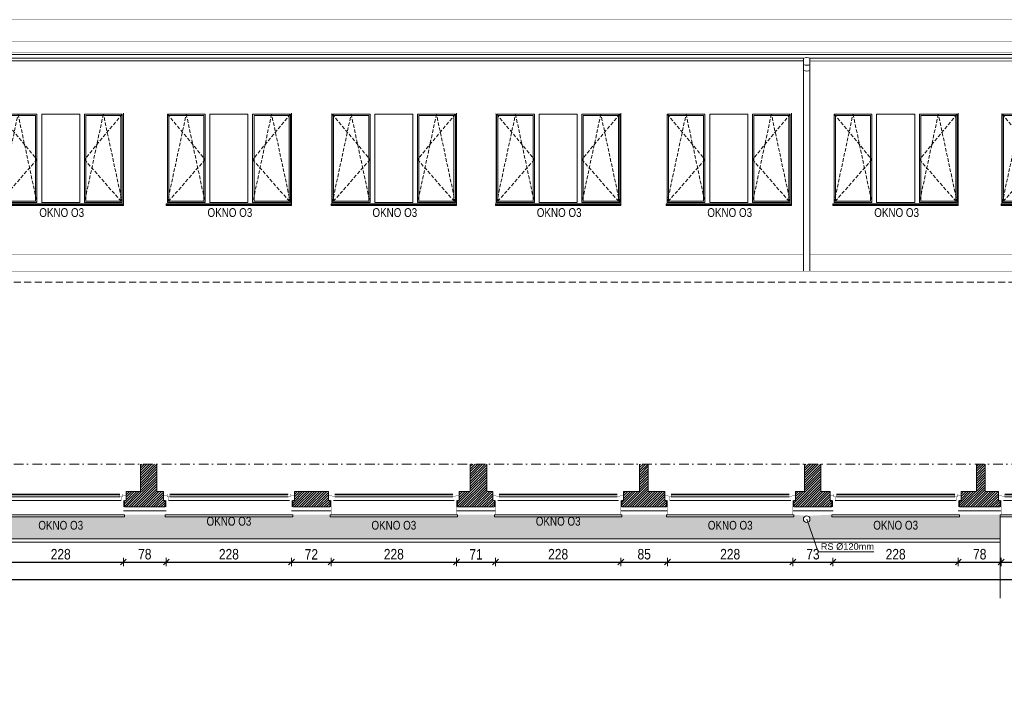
# Model space of a CAD drawing. Header units: millimetres. Extents: x 18880 to 99371, y -5529 to 27899.
# Tile 33 of 158: x 25017 to 26808, y 8044 to 9278. Entities that reach past the tile are written whole.
import ezdxf

# ---------------------------------------------------------------- set-up
doc = ezdxf.new("R2010")
doc.units = ezdxf.units.MM
doc.set_wipeout_variables(frame=1)
doc.linetypes.add('DASHED', pattern=[19.05, 12.7, -6.35])
doc.linetypes.add('Kropki i Kreski', pattern=[335.138881, 176.388884, -88.194442, 0, -70.555556])
for name, color, linetype, lineweight in [('AA_HATCH', 252, 'Continuous', 0), ('AA_IZOLACJA', 251, 'Continuous', 0), ('AA_OPIS', 2, 'Continuous', 0), ('AA_WIDOK', 254, 'Continuous', 0), ('AP wymiary', 40, 'Continuous', 0), ('K_SCIANY', 90, 'Continuous', 20)]:
    doc.layers.add(name, color=color, linetype=linetype, lineweight=lineweight)
doc.layers.add('Okna ArchiCADa', color=7, linetype='Continuous')
doc.styles.add('1', font='ARIALN.TTF')
doc.styles.add('ARIAL', font='arial.ttf')
doc.linetypes.add('STYROPIAN', pattern='A,0.000141,[1,styropian.shx,S=1,R=0,X=0,Y=0],-14.102004', length=14.102145)
doc.dimstyles.new('1_50', dxfattribs={"dimscale": 10, "dimtxt": 1.9, "dimasz": 0.005, "dimexe": 0, "dimexo": 0, "dimgap": 0.45, "dimtad": 1, "dimdec": 4, "dimrnd": 0.5, "dimdsep": 46, "dimtxsty": '1', "dimblk1": 'DIM01', "dimblk2": 'DIM01', "dimsah": 1, "dimcen": 2, "dimdle": 25, "dimse1": 1, "dimse2": 1, "dimclrd": 1, "dimclrt": 2, "dimadec": 0, "dimazin": 0, "dimtfac": 0.66665, "dimtdec": 4, "dimtix": 1, "dimtmove": 0, "dimatfit": 3, "dimldrblk": 'DIM01', "dimfxl": 0, "dimtolj": 1, "dimtzin": 0, "dimarcsym": 0})
pattern_1 = [(45, (0.4598, 414.3746), (-2.24506403, 2.24506403), [])]

# ---------------------------------------------------------------- blocks, each defined once
blk = doc.blocks.new('ZOL okno O2')
at = {"layer": 'AA_OPIS', "linetype": 'DASHED', "ltscale": 0.5}
for points in [[(22271.1, 7293.8), (22339.9, 7211.3), (22271.1, 7132.8), (22305.5, 7293.8), (22339.9, 7132.8)], [(22495.1, 7293.8), (22426.3, 7211.3), (22495.1, 7132.8), (22460.7, 7293.8), (22426.3, 7132.8)]]:
    blk.add_lwpolyline(points, dxfattribs=at)
at = {"layer": 'AA_WIDOK', "color": 255, "const_width": 0.3}
for points in [[(22269.1, 7130.8), (22269.1, 7295.8)], [(22269.1, 7295.8), (22497.1, 7295.8)], [(22497.1, 7295.8), (22497.1, 7130.8)]]:
    blk.add_lwpolyline(points, dxfattribs=at)
at = {"layer": 'AA_WIDOK'}
for points in [[(22271.1, 7132.8), (22271.1, 7293.8)], [(22271.1, 7293.8), (22339.9, 7293.8)], [(22273.6, 7135.3), (22273.6, 7291.3)], [(22273.6, 7291.3), (22337.4, 7291.3)], [(22337.4, 7291.3), (22337.4, 7135.3)], [(22339.9, 7293.8), (22339.9, 7132.8)], [(22348.5, 7132.8), (22348.5, 7293.8)], [(22348.5, 7293.8), (22417.7, 7293.8)], [(22417.7, 7293.8), (22417.7, 7132.8)], [(22426.3, 7132.8), (22426.3, 7293.8)], [(22426.3, 7293.8), (22495.1, 7293.8)], [(22428.8, 7135.3), (22428.8, 7291.3)], [(22428.8, 7291.3), (22492.6, 7291.3)], [(22492.6, 7291.3), (22492.6, 7135.3)], [(22495.1, 7293.8), (22495.1, 7132.8)], [(22497.1, 7295.8), (22497.1, 7130.2)], [(22339.9, 7132.8), (22271.1, 7132.8)], [(22337.4, 7135.3), (22273.6, 7135.3)], [(22417.7, 7132.8), (22348.5, 7132.8)], [(22495.1, 7132.8), (22426.3, 7132.8)], [(22492.6, 7135.3), (22428.8, 7135.3)], [(22497.1, 7130), (22497.1, 7130.2)]]:
    blk.add_lwpolyline(points, dxfattribs=at)
at = {"layer": 'AA_WIDOK', "color": 4}
for points in [[(22497.1, 7130.8), (22269.1, 7130.8)], [(22269.1, 7128.3), (22269.1, 7130.8)], [(22269.1, 7130.2), (22269.1, 7130)], [(22269.1, 7130), (22497.1, 7130)], [(22497.1, 7128.3), (22497.1, 7130.8)], [(22269.1, 7128.3), (22497.1, 7128.3)], [(22269.1, 7127.8), (22269.1, 7128.3)], [(22269.1, 7127.8), (22497.1, 7127.8)], [(22497.1, 7127.8), (22497.1, 7128.3)]]:
    blk.add_lwpolyline(points, dxfattribs=at)
at = {"layer": 'AA_OPIS', "insert": (22384.9, 7122.8), "char_height": 16, "width": 300, "attachment_point": 2, "style": 'ARIAL'}
blk.add_mtext('{\\W0.8;OKNO O3}', dxfattribs=at)
blk = doc.blocks.new('O1 rozwierane 12_23')
at = {"layer": 'AA_IZOLACJA', "linetype": 'STYROPIAN', "ltscale": 0.2}
for points in [[(-1135, 120), (-1135, 0)], [(1165, 120), (1165, 0)]]:
    blk.add_lwpolyline(points, dxfattribs=at)
at = {"layer": 'AA_WIDOK', "color": 4}
blk.add_lwpolyline([(-1145, 260), (-1145, 300), (1175, 300), (1175, 260)], dxfattribs=at)
at = {"layer": 'AA_WIDOK', "linetype": 'DASHED', "ltscale": 0.5}
blk.add_lwpolyline([(-1145, 260), (1175, 260)], dxfattribs=at)
at = {"layer": 'AA_WIDOK', "const_width": 3}
for points in [[(-1125, 260), (-1125, 0)], [(1155, 260), (1155, 0)]]:
    blk.add_lwpolyline(points, dxfattribs=at)
at = {"color": 4}
blk.add_wipeout([(1090, -115), (1090, -65), (1115, -65), (1115, 0), (-1085, 0), (-1085, -65), (-1060, -65), (-1060, -115)], dxfattribs=at).dxf.layer = 'AA_WIDOK'
at = {"layer": 'AA_WIDOK', "color": 4, "const_width": 3}
for points in [[(-1085, 0), (-1175, 0)], [(-1175, 0), (-1175, -90)], [(-1085, -65), (-1085, 0)], [(1205, 0), (1115, 0)], [(1115, 0), (1115, -65)], [(1205, -90), (1205, 0)], [(-1175, -90), (-1110, -90)], [(-1110, -90), (-1110, -65)], [(-1110, -65), (-1085, -65)], [(-1060, -65), (-1110, -65)], [(-1110, -65), (-1110, -115)], [(-1110, -115), (-1060, -115)], [(-1060, -115), (-1060, -65)], [(-1060, -80), (1090, -80)], [(-1060, -90), (1090, -90)], [(-1060, -100), (1090, -100)], [(1140, -65), (1090, -65)], [(1090, -65), (1090, -115)], [(1090, -115), (1140, -115)], [(1115, -65), (1140, -65)], [(1140, -65), (1140, -90)], [(1140, -115), (1140, -65)], [(1140, -90), (1205, -90)]]:
    blk.add_lwpolyline(points, dxfattribs=at)
at = {"layer": 'AA_WIDOK', "color": 4}
for points in [[(1115, 0), (-1085, 0)], [(-1060, -65), (1090, -65)], [(-1060, -115), (1090, -115)], [(-1060, -115), (1090, -115)]]:
    blk.add_lwpolyline(points, dxfattribs=at)
blk = doc.blocks.new('DIM01')
at = {"color": 2}
blk.add_line((-106, -106), (106, 106), dxfattribs=at)
blk.add_line((0, -150), (0, 150))
blk = doc.blocks.new('*D721')
at = {"layer": 'AP wymiary', "color": 1, "lineweight": -2, "transparency": 16777216}
blk.add_line((24977.8, 8291.7), (25205.7, 8291.7), dxfattribs=at)
at = {"layer": 'Defpoints', "color": 0, "transparency": 16777216}
for p in [(25205.7, 8384.9), (24977.7, 8381.3), (25205.7, 8291.7)]:
    blk.add_point(p, dxfattribs=at)
at = {"layer": 'AP wymiary', "color": 1, "lineweight": -2, "transparency": 16777216, "xscale": 0.05, "yscale": 0.05, "zscale": 0.05, "rotation": 180}
blk.add_blockref('DIM01', (24977.7, 8291.7), dxfattribs=at)
at = {"layer": 'AP wymiary', "color": 1, "lineweight": -2, "transparency": 16777216, "xscale": 0.05, "yscale": 0.05, "zscale": 0.05}
blk.add_blockref('DIM01', (25205.7, 8291.7), dxfattribs=at)
at = {"layer": 'AP wymiary', "color": 2, "transparency": 16777216, "insert": (25091.7, 8305.9), "char_height": 19, "attachment_point": 5, "style": '1'}
blk.add_mtext('\\A1;228', dxfattribs=at)
blk = doc.blocks.new('*D722')
at = {"layer": 'AP wymiary', "color": 1, "lineweight": -2, "transparency": 16777216}
blk.add_line((25205.8, 8291.7), (25283.7, 8291.7), dxfattribs=at)
at = {"layer": 'Defpoints', "color": 0, "transparency": 16777216}
for p in [(25205.7, 8384.9), (25283.7, 8377.9), (25283.7, 8291.7)]:
    blk.add_point(p, dxfattribs=at)
at = {"layer": 'AP wymiary', "color": 1, "lineweight": -2, "transparency": 16777216, "xscale": 0.05, "yscale": 0.05, "zscale": 0.05, "rotation": 180}
blk.add_blockref('DIM01', (25205.7, 8291.7), dxfattribs=at)
at = {"layer": 'AP wymiary', "color": 1, "lineweight": -2, "transparency": 16777216, "xscale": 0.05, "yscale": 0.05, "zscale": 0.05}
blk.add_blockref('DIM01', (25283.7, 8291.7), dxfattribs=at)
at = {"layer": 'AP wymiary', "color": 2, "transparency": 16777216, "insert": (25244.7, 8305.9), "char_height": 19, "attachment_point": 5, "style": '1'}
blk.add_mtext('\\A1;78', dxfattribs=at)
blk = doc.blocks.new('*D723')
at = {"layer": 'AP wymiary', "color": 1, "lineweight": -2, "transparency": 16777216}
blk.add_line((25283.8, 8291.7), (25511.7, 8291.7), dxfattribs=at)
at = {"layer": 'Defpoints', "color": 0, "transparency": 16777216}
for p in [(25283.7, 8377.9), (25511.7, 8377.9), (25511.7, 8291.7)]:
    blk.add_point(p, dxfattribs=at)
at = {"layer": 'AP wymiary', "color": 1, "lineweight": -2, "transparency": 16777216, "xscale": 0.05, "yscale": 0.05, "zscale": 0.05, "rotation": 180}
blk.add_blockref('DIM01', (25283.7, 8291.7), dxfattribs=at)
at = {"layer": 'AP wymiary', "color": 1, "lineweight": -2, "transparency": 16777216, "xscale": 0.05, "yscale": 0.05, "zscale": 0.05}
blk.add_blockref('DIM01', (25511.7, 8291.7), dxfattribs=at)
at = {"layer": 'AP wymiary', "color": 2, "transparency": 16777216, "insert": (25397.7, 8305.9), "char_height": 19, "attachment_point": 5, "style": '1'}
blk.add_mtext('\\A1;228', dxfattribs=at)
blk = doc.blocks.new('*D724')
at = {"layer": 'AP wymiary', "color": 1, "lineweight": -2, "transparency": 16777216}
blk.add_line((25511.8, 8291.7), (25583.7, 8291.7), dxfattribs=at)
at = {"layer": 'Defpoints', "color": 0, "transparency": 16777216}
for p in [(25511.7, 8377.9), (25583.7, 8377.9), (25583.7, 8291.7)]:
    blk.add_point(p, dxfattribs=at)
at = {"layer": 'AP wymiary', "color": 1, "lineweight": -2, "transparency": 16777216, "xscale": 0.05, "yscale": 0.05, "zscale": 0.05, "rotation": 180}
blk.add_blockref('DIM01', (25511.7, 8291.7), dxfattribs=at)
at = {"layer": 'AP wymiary', "color": 1, "lineweight": -2, "transparency": 16777216, "xscale": 0.05, "yscale": 0.05, "zscale": 0.05}
blk.add_blockref('DIM01', (25583.7, 8291.7), dxfattribs=at)
at = {"layer": 'AP wymiary', "color": 2, "transparency": 16777216, "insert": (25547.7, 8305.7), "char_height": 19, "attachment_point": 5, "style": '1'}
blk.add_mtext('\\A1;72', dxfattribs=at)
blk = doc.blocks.new('*D725')
at = {"layer": 'AP wymiary', "color": 1, "lineweight": -2, "transparency": 16777216}
blk.add_line((25583.8, 8291.7), (25811.7, 8291.7), dxfattribs=at)
at = {"layer": 'Defpoints', "color": 0, "transparency": 16777216}
for p in [(25583.7, 8377.9), (25811.7, 8377.9), (25811.7, 8291.7)]:
    blk.add_point(p, dxfattribs=at)
at = {"layer": 'AP wymiary', "color": 1, "lineweight": -2, "transparency": 16777216, "xscale": 0.05, "yscale": 0.05, "zscale": 0.05, "rotation": 180}
blk.add_blockref('DIM01', (25583.7, 8291.7), dxfattribs=at)
at = {"layer": 'AP wymiary', "color": 1, "lineweight": -2, "transparency": 16777216, "xscale": 0.05, "yscale": 0.05, "zscale": 0.05}
blk.add_blockref('DIM01', (25811.7, 8291.7), dxfattribs=at)
at = {"layer": 'AP wymiary', "color": 2, "transparency": 16777216, "insert": (25697.7, 8305.9), "char_height": 19, "attachment_point": 5, "style": '1'}
blk.add_mtext('\\A1;228', dxfattribs=at)
blk = doc.blocks.new('*D726')
at = {"layer": 'AP wymiary', "color": 1, "lineweight": -2, "transparency": 16777216}
blk.add_line((25811.8, 8291.7), (25882.7, 8291.7), dxfattribs=at)
at = {"layer": 'Defpoints', "color": 0, "transparency": 16777216}
for p in [(25811.7, 8377.9), (25882.7, 8377.9), (25882.7, 8291.7)]:
    blk.add_point(p, dxfattribs=at)
at = {"layer": 'AP wymiary', "color": 1, "lineweight": -2, "transparency": 16777216, "xscale": 0.05, "yscale": 0.05, "zscale": 0.05, "rotation": 180}
blk.add_blockref('DIM01', (25811.7, 8291.7), dxfattribs=at)
at = {"layer": 'AP wymiary', "color": 1, "lineweight": -2, "transparency": 16777216, "xscale": 0.05, "yscale": 0.05, "zscale": 0.05}
blk.add_blockref('DIM01', (25882.7, 8291.7), dxfattribs=at)
at = {"layer": 'AP wymiary', "color": 2, "transparency": 16777216, "insert": (25847.2, 8305.7), "char_height": 19, "attachment_point": 5, "style": '1'}
blk.add_mtext('\\A1;71', dxfattribs=at)
blk = doc.blocks.new('*D727')
at = {"layer": 'AP wymiary', "color": 1, "lineweight": -2, "transparency": 16777216}
blk.add_line((25882.8, 8291.7), (26110.7, 8291.7), dxfattribs=at)
at = {"layer": 'Defpoints', "color": 0, "transparency": 16777216}
for p in [(25882.7, 8377.9), (26110.7, 8382.2), (26110.7, 8291.7)]:
    blk.add_point(p, dxfattribs=at)
at = {"layer": 'AP wymiary', "color": 1, "lineweight": -2, "transparency": 16777216, "xscale": 0.05, "yscale": 0.05, "zscale": 0.05, "rotation": 180}
blk.add_blockref('DIM01', (25882.7, 8291.7), dxfattribs=at)
at = {"layer": 'AP wymiary', "color": 1, "lineweight": -2, "transparency": 16777216, "xscale": 0.05, "yscale": 0.05, "zscale": 0.05}
blk.add_blockref('DIM01', (26110.7, 8291.7), dxfattribs=at)
at = {"layer": 'AP wymiary', "color": 2, "transparency": 16777216, "insert": (25996.7, 8305.9), "char_height": 19, "attachment_point": 5, "style": '1'}
blk.add_mtext('\\A1;228', dxfattribs=at)
blk = doc.blocks.new('*D728')
at = {"layer": 'AP wymiary', "color": 1, "lineweight": -2, "transparency": 16777216}
blk.add_line((26110.8, 8291.7), (26195.7, 8291.7), dxfattribs=at)
at = {"layer": 'Defpoints', "color": 0, "transparency": 16777216}
for p in [(26195.7, 8384.9), (26110.7, 8382.2), (26195.7, 8291.7)]:
    blk.add_point(p, dxfattribs=at)
at = {"layer": 'AP wymiary', "color": 1, "lineweight": -2, "transparency": 16777216, "xscale": 0.05, "yscale": 0.05, "zscale": 0.05, "rotation": 180}
blk.add_blockref('DIM01', (26110.7, 8291.7), dxfattribs=at)
at = {"layer": 'AP wymiary', "color": 1, "lineweight": -2, "transparency": 16777216, "xscale": 0.05, "yscale": 0.05, "zscale": 0.05}
blk.add_blockref('DIM01', (26195.7, 8291.7), dxfattribs=at)
at = {"layer": 'AP wymiary', "color": 2, "transparency": 16777216, "insert": (26153.2, 8305.9), "char_height": 19, "attachment_point": 5, "style": '1'}
blk.add_mtext('\\A1;85', dxfattribs=at)
blk = doc.blocks.new('*D729')
at = {"layer": 'AP wymiary', "color": 1, "lineweight": -2, "transparency": 16777216}
blk.add_line((26195.8, 8291.7), (26423.7, 8291.7), dxfattribs=at)
at = {"layer": 'Defpoints', "color": 0, "transparency": 16777216}
for p in [(26195.7, 8384.9), (26423.7, 8383.5), (26423.7, 8291.7)]:
    blk.add_point(p, dxfattribs=at)
at = {"layer": 'AP wymiary', "color": 1, "lineweight": -2, "transparency": 16777216, "xscale": 0.05, "yscale": 0.05, "zscale": 0.05, "rotation": 180}
blk.add_blockref('DIM01', (26195.7, 8291.7), dxfattribs=at)
at = {"layer": 'AP wymiary', "color": 1, "lineweight": -2, "transparency": 16777216, "xscale": 0.05, "yscale": 0.05, "zscale": 0.05}
blk.add_blockref('DIM01', (26423.7, 8291.7), dxfattribs=at)
at = {"layer": 'AP wymiary', "color": 2, "transparency": 16777216, "insert": (26309.7, 8305.9), "char_height": 19, "attachment_point": 5, "style": '1'}
blk.add_mtext('\\A1;228', dxfattribs=at)
blk = doc.blocks.new('*D730')
at = {"layer": 'AP wymiary', "color": 1, "lineweight": -2, "transparency": 16777216}
blk.add_line((26423.8, 8291.7), (26496.7, 8291.7), dxfattribs=at)
at = {"layer": 'Defpoints', "color": 0, "transparency": 16777216}
for p in [(26423.7, 8383.5), (26496.7, 8384.9), (26496.7, 8291.7)]:
    blk.add_point(p, dxfattribs=at)
at = {"layer": 'AP wymiary', "color": 1, "lineweight": -2, "transparency": 16777216, "xscale": 0.05, "yscale": 0.05, "zscale": 0.05, "rotation": 180}
blk.add_blockref('DIM01', (26423.7, 8291.7), dxfattribs=at)
at = {"layer": 'AP wymiary', "color": 1, "lineweight": -2, "transparency": 16777216, "xscale": 0.05, "yscale": 0.05, "zscale": 0.05}
blk.add_blockref('DIM01', (26496.7, 8291.7), dxfattribs=at)
at = {"layer": 'AP wymiary', "color": 2, "transparency": 16777216, "insert": (26460.2, 8305.9), "char_height": 19, "attachment_point": 5, "style": '1'}
blk.add_mtext('\\A1;73', dxfattribs=at)
blk = doc.blocks.new('*D731')
at = {"layer": 'AP wymiary', "color": 1, "lineweight": -2, "transparency": 16777216}
blk.add_line((26496.8, 8291.7), (26724.7, 8291.7), dxfattribs=at)
at = {"layer": 'Defpoints', "color": 0, "transparency": 16777216}
for p in [(26496.7, 8384.9), (26724.7, 8384.9), (26724.7, 8291.7)]:
    blk.add_point(p, dxfattribs=at)
at = {"layer": 'AP wymiary', "color": 1, "lineweight": -2, "transparency": 16777216, "xscale": 0.05, "yscale": 0.05, "zscale": 0.05, "rotation": 180}
blk.add_blockref('DIM01', (26496.7, 8291.7), dxfattribs=at)
at = {"layer": 'AP wymiary', "color": 1, "lineweight": -2, "transparency": 16777216, "xscale": 0.05, "yscale": 0.05, "zscale": 0.05}
blk.add_blockref('DIM01', (26724.7, 8291.7), dxfattribs=at)
at = {"layer": 'AP wymiary', "color": 2, "transparency": 16777216, "insert": (26610.7, 8305.9), "char_height": 19, "attachment_point": 5, "style": '1'}
blk.add_mtext('\\A1;228', dxfattribs=at)
blk = doc.blocks.new('*D732')
at = {"layer": 'AP wymiary', "color": 1, "lineweight": -2, "transparency": 16777216}
blk.add_line((26724.8, 8291.7), (26802.7, 8291.7), dxfattribs=at)
at = {"layer": 'Defpoints', "color": 0, "transparency": 16777216}
for p in [(26724.7, 8384.9), (26802.7, 8381.6), (26802.7, 8291.7)]:
    blk.add_point(p, dxfattribs=at)
at = {"layer": 'AP wymiary', "color": 1, "lineweight": -2, "transparency": 16777216, "xscale": 0.05, "yscale": 0.05, "zscale": 0.05, "rotation": 180}
blk.add_blockref('DIM01', (26724.7, 8291.7), dxfattribs=at)
at = {"layer": 'AP wymiary', "color": 1, "lineweight": -2, "transparency": 16777216, "xscale": 0.05, "yscale": 0.05, "zscale": 0.05}
blk.add_blockref('DIM01', (26802.7, 8291.7), dxfattribs=at)
at = {"layer": 'AP wymiary', "color": 2, "transparency": 16777216, "insert": (26763.7, 8305.9), "char_height": 19, "attachment_point": 5, "style": '1'}
blk.add_mtext('\\A1;78', dxfattribs=at)
blk = doc.blocks.new('*D733')
at = {"layer": 'AP wymiary', "color": 1, "lineweight": -2, "transparency": 16777216}
blk.add_line((26802.8, 8291.7), (27030.7, 8291.7), dxfattribs=at)
at = {"layer": 'Defpoints', "color": 0, "transparency": 16777216}
for p in [(27030.7, 8384.9), (26802.7, 8381.6), (27030.7, 8291.7)]:
    blk.add_point(p, dxfattribs=at)
at = {"layer": 'AP wymiary', "color": 1, "lineweight": -2, "transparency": 16777216, "xscale": 0.05, "yscale": 0.05, "zscale": 0.05, "rotation": 180}
blk.add_blockref('DIM01', (26802.7, 8291.7), dxfattribs=at)
at = {"layer": 'AP wymiary', "color": 1, "lineweight": -2, "transparency": 16777216, "xscale": 0.05, "yscale": 0.05, "zscale": 0.05}
blk.add_blockref('DIM01', (27030.7, 8291.7), dxfattribs=at)
at = {"layer": 'AP wymiary', "color": 2, "transparency": 16777216, "insert": (26916.7, 8305.9), "char_height": 19, "attachment_point": 5, "style": '1'}
blk.add_mtext('\\A1;228', dxfattribs=at)
blk = doc.blocks.new('*D743')
at = {"layer": 'AP wymiary', "color": 1, "lineweight": -2, "transparency": 16777216}
blk.add_line((21665.8, 8259.7), (27771.7, 8259.7), dxfattribs=at)
at = {"layer": 'Defpoints', "color": 0, "transparency": 16777216}
for p in [(21665.7, 8331.8), (27771.7, 8338.1), (27771.7, 8259.7)]:
    blk.add_point(p, dxfattribs=at)
at = {"layer": 'AP wymiary', "color": 1, "lineweight": -2, "transparency": 16777216, "xscale": 0.05, "yscale": 0.05, "zscale": 0.05, "rotation": 180}
blk.add_blockref('DIM01', (21665.7, 8259.7), dxfattribs=at)
at = {"layer": 'AP wymiary', "color": 1, "lineweight": -2, "transparency": 16777216, "xscale": 0.05, "yscale": 0.05, "zscale": 0.05}
blk.add_blockref('DIM01', (27771.7, 8259.7), dxfattribs=at)
at = {"layer": 'AP wymiary', "color": 2, "transparency": 16777216, "insert": (24718.7, 8273.9), "char_height": 19, "attachment_point": 5, "style": '1'}
blk.add_mtext('\\A1;6106', dxfattribs=at)

msp = doc.modelspace()

# ---------------------------------------------------------------- hatches: boundary and pattern name
at = {"layer": 'AA_HATCH'}
h = msp.add_hatch(dxfattribs=at)
h.set_pattern_fill('ANSI31', color=256)
h.set_pattern_definition(pattern_1)
h.paths.add_polyline_path([(24045.74106, 8412.88776), (24045.74106, 8419.88776), (24028.74106, 8419.88776), (24028.74106, 8694.88776), (24028.74106, 8769.88776), (24012.74106, 8769.88776), (24012.74106, 8694.88776), (24000.74106, 8694.88776), (24000.74106, 8685.88776), (24000.74106, 8678.88776), (24000.74106, 8666.88776), (24000.74106, 8391.88776), (24048.74106, 8391.88776), (24048.74106, 8403.88776), (24045.74106, 8403.88776)])
h.paths.add_polyline_path([(24356.74106, 8412.88776), (24356.74106, 8419.88776), (24321.74106, 8419.88776), (24321.74106, 8469.88776), (24305.74106, 8469.88776), (24305.74106, 8419.88776), (24283.74106, 8419.88776), (24283.74106, 8412.88776), (24283.74106, 8403.88776), (24280.74106, 8403.88776), (24280.74106, 8391.88776), (24359.74106, 8391.88776), (24359.74106, 8403.88776), (24356.74106, 8403.88776)])
h.paths.add_polyline_path([(24667.74106, 8412.88776), (24667.74106, 8419.88776), (24624.74106, 8419.88776), (24624.74106, 8469.88776), (24594.74106, 8469.88776), (24594.74106, 8419.88776), (24594.74106, 8412.88776), (24594.74106, 8403.88776), (24591.74106, 8403.88776), (24591.74106, 8391.88776), (24670.74106, 8391.88776), (24670.74106, 8403.88776), (24667.74106, 8403.88776)])
h.paths.add_polyline_path([(24975.74106, 8403.88776), (24972.74106, 8403.88776), (24972.74106, 8412.88776), (24972.74106, 8419.88776), (24955.74106, 8419.88776), (24955.74106, 8469.88776), (24939.74106, 8469.88776), (24939.74106, 8419.88776), (24905.74106, 8419.88776), (24905.74106, 8412.88776), (24905.74106, 8403.88776), (24902.74106, 8403.88776), (24902.74106, 8391.88776), (24975.74106, 8391.88776)])
h.paths.add_polyline_path([(25278.74106, 8412.88776), (25278.74106, 8419.88776), (25266.74106, 8419.88776), (25266.74106, 8469.88776), (25236.74106, 8469.88776), (25236.74106, 8419.88776), (25210.74106, 8419.88776), (25210.74106, 8412.88776), (25210.74106, 8403.88776), (25207.74106, 8403.88776), (25207.74106, 8391.88776), (25236.74106, 8391.88776), (25266.74106, 8391.88776), (25281.74106, 8391.88776), (25281.74106, 8403.88776), (25278.74106, 8403.88776)])
h.paths.add_polyline_path([(25578.74106, 8412.88776), (25578.74106, 8419.88776), (25516.74106, 8419.88776), (25516.74106, 8412.88776), (25516.74106, 8403.88776), (25513.74106, 8403.88776), (25513.74106, 8391.88776), (25581.74106, 8391.88776), (25581.74106, 8403.88776), (25578.74106, 8403.88776)])
h.paths.add_polyline_path([(25877.74106, 8412.88776), (25877.74106, 8419.88776), (25866.74106, 8419.88776), (25866.74106, 8469.88776), (25836.74106, 8469.88776), (25836.74106, 8419.88776), (25816.74106, 8419.88776), (25816.74106, 8412.88776), (25816.74106, 8403.88776), (25813.74106, 8403.88776), (25813.74106, 8391.88776), (25836.74106, 8391.88776), (25866.74106, 8391.88776), (25880.74106, 8391.88776), (25880.74106, 8403.88776), (25877.74106, 8403.88776)])
h = msp.add_hatch(dxfattribs=at)
h.set_pattern_fill('ANSI31', color=256)
h.set_pattern_definition(pattern_1)
h.paths.add_polyline_path([(26193.74106, 8403.88776), (26190.74106, 8403.88776), (26190.74106, 8412.88776), (26190.74106, 8419.88776), (26160.74106, 8419.88776), (26160.74106, 8469.88776), (26144.74106, 8469.88776), (26144.74106, 8419.88776), (26115.74106, 8419.88776), (26115.74106, 8412.88776), (26115.74106, 8403.88776), (26112.74106, 8403.88776), (26112.74106, 8391.88776), (26193.74106, 8391.88776)])
h.paths.add_polyline_path([(26491.74106, 8412.88776), (26491.74106, 8419.88776), (26474.74106, 8419.88776), (26474.74106, 8469.88776), (26444.74106, 8469.88776), (26444.74106, 8419.88776), (26428.74106, 8419.88776), (26428.74106, 8412.88776), (26428.74106, 8403.88776), (26425.74106, 8403.88776), (26425.74106, 8391.88776), (26444.74106, 8391.88776), (26474.74106, 8391.88776), (26494.74106, 8391.88776), (26494.74106, 8403.88776), (26491.74106, 8403.88776)])
h.paths.add_polyline_path([(26797.74106, 8412.88776), (26797.74106, 8419.88776), (26773.74106, 8419.88776), (26773.74106, 8469.88776), (26757.74106, 8469.88776), (26757.74106, 8419.88776), (26729.74106, 8419.88776), (26729.74106, 8412.88776), (26729.74106, 8403.88776), (26726.74106, 8403.88776), (26726.74106, 8391.88776), (26800.74106, 8391.88776), (26800.74106, 8403.88776), (26797.74106, 8403.88776)])
h.paths.add_polyline_path([(27098.74106, 8412.88776), (27098.74106, 8419.88776), (27084.74106, 8419.88776), (27084.74106, 8469.88776), (27054.74106, 8469.88776), (27054.74106, 8419.88776), (27035.74106, 8419.88776), (27035.74106, 8412.88776), (27035.74106, 8403.88776), (27032.74106, 8403.88776), (27032.74106, 8391.88776), (27054.74106, 8391.88776), (27084.74106, 8391.88776), (27101.74106, 8391.88776), (27101.74106, 8403.88776), (27098.74106, 8403.88776)])
h.paths.add_polyline_path([(27407.74106, 8412.88776), (27407.74106, 8419.88776), (27384.74106, 8419.88776), (27384.74106, 8469.88776), (27368.74106, 8469.88776), (27368.74106, 8419.88776), (27336.74106, 8419.88776), (27336.74106, 8412.88776), (27336.74106, 8403.88776), (27333.74106, 8403.88776), (27333.74106, 8391.88776), (27410.74106, 8391.88776), (27410.74106, 8403.88776), (27407.74106, 8403.88776)])
h.paths.add_polyline_path([(27703.74106, 8412.88776), (27703.74106, 8419.88776), (27697.74106, 8419.88776), (27697.74106, 8469.88776), (27667.74106, 8469.88776), (27667.74106, 8419.88776), (27645.74106, 8419.88776), (27645.74106, 8412.88776), (27645.74106, 8403.88776), (27642.74106, 8403.88776), (27642.74106, 8391.88776), (27667.74106, 8391.88776), (27697.74106, 8391.88776), (27706.74106, 8391.88776), (27706.74106, 8403.88776), (27703.74106, 8403.88776)])
h.paths.add_polyline_path([(28091.74106, 8419.88776), (28091.74106, 8469.88776), (28075.74106, 8469.88776), (28075.74106, 8419.88776), (27783.74106, 8419.88776), (27783.74106, 8412.88776), (27783.74106, 8403.88776), (27785.74106, 8403.88776), (27785.74106, 8391.88776), (27785.74106, 8352.12293), (27827.74106, 8352.12293), (27827.74106, 8391.88776), (28066.74106, 8391.88776), (28078.74106, 8391.88776), (28085.74106, 8391.88776), (28091.74106, 8391.88776), (28091.74106, 8403.38776)])
h.paths.add_polyline_path([(28130.87242, 8097.88776), (28091.74106, 8097.88776), (28085.74106, 8097.88776), (28078.74106, 8097.88776), (28066.74106, 8097.88776), (27785.74106, 8097.88776), (27785.74106, 8043.88776), (27797.74106, 8043.88776), (27797.74106, 8046.88776), (27806.74106, 8046.88776), (27827.74106, 8046.88776), (27827.74106, 8055.88776), (28130.87242, 8055.88776)])

# ---------------------------------------------------------------- linework, layer by layer
for points in [[(24000.74106, 8333.88776), (26800.74106, 8333.88776)], [(24000.74106, 8327.88776), (26800.74106, 8327.88776)]]:
    msp.add_lwpolyline(points, dxfattribs=at)
at = {"layer": 'AA_OPIS', "linetype": 'Kropki i Kreski', "ltscale": 0.1}
msp.add_lwpolyline([(28116.74106, 8469.88776), (24255.74106, 8469.88776)], dxfattribs=at)
at = {"layer": 'AA_WIDOK', "color": 9, "const_width": 0.3}
for points in [[(27961.57537, 9278.09037), (23623.09115, 9278.07971)], [(21857.09115, 9239.32207), (27792.83784, 9239.33706)], [(21857.09115, 9218.07538), (27777.59115, 9218.09037)]]:
    msp.add_lwpolyline(points, dxfattribs=at)
at = {"layer": 'AA_WIDOK', "color": 4}
for points in [[(27750.59115, 9215.04244), (21857.09115, 9215.02745)], [(26442.88626, 9208.02745), (22547.89868, 9208.02745)], [(26442.88626, 9208.02745), (26442.88626, 8820.77499)], [(27757.59115, 9208.04244), (26454.88626, 9208.02745)], [(26454.88626, 9208.02745), (26454.88626, 8820.77499)]]:
    msp.add_lwpolyline(points, dxfattribs=at)
for points in [[(26454.88626, 9208.02745, 0.2262302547), (26442.88626, 9208.02745, -1)], [(26454.88626, 9196.69325, -0.2262302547), (26442.88626, 9196.69325, 1)], [(26454.88626, 9186.01409, -0.2262302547), (26442.88626, 9186.01409, 1)]]:
    msp.add_lwpolyline(points, format="xyb", dxfattribs=at)
at = {"layer": 'AA_WIDOK'}
for points in [[(22547.89868, 9203.12315), (26442.88626, 9203.12315)], [(26454.88626, 9203.10816), (27778.78613, 9203.12315)]]:
    msp.add_lwpolyline(points, dxfattribs=at)
at = {"layer": 'AA_WIDOK', "const_width": 0.5}
for points in [[(26442.88626, 8850.98006), (24000.59115, 8850.98006)], [(27381.35649, 8850.98006), (26454.88626, 8850.98006)]]:
    msp.add_lwpolyline(points, dxfattribs=at)
at = {"layer": 'AA_WIDOK', "color": 3, "const_width": 0.5}
msp.add_lwpolyline([(21855.09115, 8820.77499), (27773.59115, 8820.77499)], dxfattribs=at)
at = {"layer": 'AA_WIDOK', "color": 8, "linetype": 'DASHED'}
msp.add_lwpolyline([(27381.35649, 8820.77499), (27381.35649, 8800.77499), (24000.59115, 8800.77499), (24000.59115, 8820.77499)], dxfattribs=at)
at = {"layer": 'AA_WIDOK', "color": 4}
msp.add_circle((26448.88626, 8369.88776), 6, dxfattribs=at)
at = {"layer": 'K_SCIANY'}
for points in [[(25236.74106, 8469.88776), (25236.74106, 8419.88776), (25210.74106, 8419.88776), (25210.74106, 8412.88776), (25210.74106, 8403.88776), (25207.74106, 8403.88776), (25207.74106, 8391.88776), (25236.74106, 8391.88776), (25266.74106, 8391.88776), (25281.74106, 8391.88776), (25281.74106, 8403.88776), (25278.74106, 8403.88776), (25278.74106, 8412.88776), (25278.74106, 8419.88776), (25266.74106, 8419.88776), (25266.74106, 8469.88776)], [(25836.74106, 8469.88776), (25836.74106, 8419.88776), (25816.74106, 8419.88776), (25816.74106, 8412.88776), (25816.74106, 8403.88776), (25813.74106, 8403.88776), (25813.74106, 8391.88776), (25836.74106, 8391.88776), (25866.74106, 8391.88776), (25880.74106, 8391.88776), (25880.74106, 8403.88776), (25877.74106, 8403.88776), (25877.74106, 8412.88776), (25877.74106, 8419.88776), (25866.74106, 8419.88776), (25866.74106, 8469.88776)], [(26144.74106, 8469.88776), (26144.74106, 8419.88776), (26115.74106, 8419.88776), (26115.74106, 8412.88776), (26115.74106, 8403.88776), (26112.74106, 8403.88776), (26112.74106, 8391.88776), (26193.74106, 8391.88776), (26193.74106, 8403.88776), (26190.74106, 8403.88776), (26190.74106, 8412.88776), (26190.74106, 8419.88776), (26160.74106, 8419.88776), (26160.74106, 8469.88776)], [(26444.74106, 8469.88776), (26444.74106, 8419.88776), (26428.74106, 8419.88776), (26428.74106, 8412.88776), (26428.74106, 8403.88776), (26425.74106, 8403.88776), (26425.74106, 8391.88776), (26444.74106, 8391.88776), (26474.74106, 8391.88776), (26494.74106, 8391.88776), (26494.74106, 8403.88776), (26491.74106, 8403.88776), (26491.74106, 8412.88776), (26491.74106, 8419.88776), (26474.74106, 8419.88776), (26474.74106, 8469.88776)], [(26757.74106, 8469.88776), (26757.74106, 8419.88776), (26729.74106, 8419.88776), (26729.74106, 8412.88776), (26729.74106, 8403.88776), (26726.74106, 8403.88776), (26726.74106, 8391.88776), (26800.74106, 8391.88776), (26800.74106, 8403.88776), (26797.74106, 8403.88776), (26797.74106, 8412.88776), (26797.74106, 8419.88776), (26773.74106, 8419.88776), (26773.74106, 8469.88776)]]:
    msp.add_lwpolyline(points, dxfattribs=at)
msp.add_lwpolyline([(25516.74106, 8419.88776), (25516.74106, 8412.88776), (25516.74106, 8403.88776), (25513.74106, 8403.88776), (25513.74106, 8391.88776), (25581.74106, 8391.88776), (25581.74106, 8403.88776), (25578.74106, 8403.88776), (25578.74106, 8412.88776), (25578.74106, 8419.88776)], close=True, dxfattribs=at)

# ---------------------------------------------------------------- block references
for p in [(2708.60973, 1812.64789), (3014.60973, 1812.64789), (3314.60973, 1812.64789), (3613.60973, 1812.64789), (3923.9236, 1812.64789), (4227.60973, 1812.64789), (4533.60973, 1812.64789)]:
    msp.add_blockref('ZOL okno O2', p)

# ---------------------------------------------------------------- texts
at = {"layer": 'AA_OPIS', "insert": (26474.50443, 8326.03072), "char_height": 12, "width": 1647.7118816, "attachment_point": 1, "style": 'ARIAL'}
msp.add_mtext('RS %%C120mm', dxfattribs=at)

# ---------------------------------------------------------------- dimensions: what is measured, and where the dimension line sits
at = {"layer": 'AP wymiary'}
dim = msp.add_linear_dim(base=(27771.74106, 8259.73534), p1=(21665.74106, 8331.77728), p2=(27771.74106, 8338.12293), dimstyle='1_50', dxfattribs=at)
dim.commit()
dim.dimension.update_dxf_attribs({"geometry": '*D743', "text_midpoint": (24718.74106, 8273.93623)})

# ---------------------------------------------------------------- next in the draw order: block references
at = {"layer": 'Okna ArchiCADa', "linetype": 'Continuous', "xscale": -0.1, "yscale": 0.1, "zscale": 0.1, "rotation": 180}
for p in [(25090.24106, 8403.88776), (25396.24106, 8403.88776), (25696.24106, 8403.88776), (25995.24106, 8403.88776), (26308.24106, 8403.88776), (26609.24106, 8403.88776), (26915.24106, 8403.88776)]:
    msp.add_blockref('O1 rozwierane 12_23', p, dxfattribs=at)

# ---------------------------------------------------------------- next in the draw order: hatches: boundary and pattern name
at = {"layer": 'AA_HATCH'}
h = msp.add_hatch(dxfattribs=at)
h.set_pattern_fill('AR-CONC', color=256, scale=0.1)
h.set_pattern_definition([(50, (0.46, 164.375), (18.218467, -1.5939086), [1.905, -20.955]), (355, (0.46, 164.375), (-3.524342, 19.105685), [1.524, -16.764058]), (100.451445, (1.978, 164.242), (14.694125, 17.511775), [1.619001, -17.809024]), (46.1842, (0.46, 169.455), (27.107904, -4.204233), [2.8575, -31.4325]), (96.63556, (2.72, 169.104), (23.740413, 24.742612), [2.428502, -26.71356]), (351.18415, (0.46, 169.455), (23.740413, 24.742612), [2.285997, -25.145973]), (21, (3, 168.185), (15.161439, -10.22652), [1.905, -20.955]), (326, (3, 168.185), (6.180203, 18.418797), [1.524, -16.764]), (71.451445, (4.263, 167.332), (21.341642, 8.192277), [1.619001, -17.808994]), (37.5, (0.46, 164.3746), (0.3088603, 8.4555039), [0, -16.5608, 0, -17.018, 0, -16.8275]), (7.5, (0.46, 164.375), (6.6819663, 10.0180575), [0, -9.7028, 0, -16.1798, 0, -6.4135]), (327.5, (-5.2044, 164.3746), (13.5590595, -0.5728744), [0, -6.35, 0, -19.812, 0, -26.289]), (317.5, (-7.744, 164.375), (14.812918, 2.542649), [0, -8.255, 0, -13.1572, 0, -18.669])])
h.paths.add_polyline_path([(26800.74106, 8377.88776), (26726.74106, 8377.88776), (26726.74106, 8373.88776), (26494.74106, 8373.88776), (26494.74106, 8377.88776), (26448.88626, 8375.88776, -0.4142135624), (26454.88626, 8369.88776, -0.3185162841), (26450.8723, 8364.22599), (26461.51437, 8333.88776), (26800.74106, 8333.88776)])
h.paths.add_polyline_path([(26450.8723, 8364.22599, -0.5168565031), (26442.88626, 8369.88776, -0.4142135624), (26448.88626, 8375.88776), (26425.74106, 8377.72869), (26425.74106, 8373.88776), (26193.74106, 8373.88776), (26193.74106, 8377.88776), (26112.74106, 8377.88776), (26112.74106, 8373.88776), (25880.74106, 8373.88776), (25880.74106, 8377.88776), (25813.74106, 8377.88776), (25813.74106, 8373.88776), (25581.74106, 8373.88776), (25581.74106, 8377.88776), (25513.74106, 8377.88776), (25513.74106, 8373.88776), (25281.74106, 8373.88776), (25281.74106, 8377.88776), (25207.74106, 8377.88776), (25207.74106, 8373.88776), (24975.74106, 8373.88776), (24975.74106, 8377.88776), (24902.74106, 8377.88776), (24902.74106, 8373.88776), (24670.74106, 8373.88776), (24670.74106, 8377.88776), (24591.74106, 8377.88776), (24591.74106, 8373.88776), (24359.74106, 8373.88776), (24359.74106, 8377.88776), (24280.74106, 8377.88776), (24280.74106, 8373.88776), (24048.74106, 8373.88776), (24048.74106, 8377.88776), (24000.74106, 8377.88776), (24000.74106, 8333.88776), (26461.51437, 8333.88776)])
h.paths.add_polyline_path([(26565.97489, 8341.73535), (26655.45484, 8341.73535), (26655.45484, 8374.7067), (26565.97489, 8374.7067)], flags=24)
h.paths.add_polyline_path([(26264.97489, 8341.59428), (26354.45484, 8341.59428), (26354.45484, 8374.56563), (26264.97489, 8374.56563)], flags=24)
h.paths.add_polyline_path([(25951.97489, 8348.8673), (26041.45484, 8348.8673), (26041.45484, 8381.83865), (25951.97489, 8381.83865)], flags=9)
h.paths.add_polyline_path([(25652.97489, 8341.59428), (25742.45484, 8341.59428), (25742.45484, 8374.56563), (25652.97489, 8374.56563)], flags=24)
h.paths.add_polyline_path([(25352.97489, 8348.8673), (25442.45484, 8348.8673), (25442.45484, 8381.83865), (25352.97489, 8381.83865)], flags=9)
h.paths.add_polyline_path([(25046.97489, 8341.59428), (25136.45484, 8341.59428), (25136.45484, 8374.56563), (25046.97489, 8374.56563)], flags=24)
h.paths.add_polyline_path([(24741.97489, 8348.8673), (24831.45484, 8348.8673), (24831.45484, 8381.83865), (24741.97489, 8381.83865)], flags=9)
h.paths.add_polyline_path([(24430.97489, 8348.8673), (24520.45484, 8348.8673), (24520.45484, 8381.83865), (24430.97489, 8381.83865)], flags=9)
h.paths.add_polyline_path([(24119.97489, 8348.8673), (24209.45484, 8348.8673), (24209.45484, 8381.83865), (24119.97489, 8381.83865)], flags=9)

# ---------------------------------------------------------------- next in the draw order: linework, layer by layer
msp.add_lwpolyline([(26800.74106, 8375.88776), (26800.74106, 8225.88776)], dxfattribs=at)
at = {"layer": 'AA_IZOLACJA', "linetype": 'STYROPIAN', "ltscale": 0.2}
for points in [[(25206.74106, 8391.88776), (25206.74106, 8403.88776)], [(25282.74106, 8391.88776), (25282.74106, 8403.88776)], [(25512.74106, 8391.88776), (25512.74106, 8403.88776)], [(25582.74106, 8391.88776), (25582.74106, 8403.88776)], [(25812.74106, 8391.88776), (25812.74106, 8403.88776)], [(25881.74106, 8391.88776), (25881.74106, 8403.88776)], [(26111.74106, 8391.88776), (26111.74106, 8403.88776)], [(26194.74106, 8391.88776), (26194.74106, 8403.88776)], [(26424.74106, 8391.88776), (26424.74106, 8403.88776)], [(26495.74106, 8391.88776), (26495.74106, 8403.88776)], [(26725.74106, 8391.88776), (26725.74106, 8403.88776)], [(26801.74106, 8391.88776), (26801.74106, 8403.88776)]]:
    msp.add_lwpolyline(points, dxfattribs=at)
at = {"layer": 'AA_IZOLACJA', "linetype": 'STYROPIAN', "ltscale": 1.4}
for points in [[(25205.74106, 8384.88776), (25283.74106, 8384.88776)], [(25511.74106, 8384.88776), (25583.74106, 8384.88776)], [(25811.74106, 8384.88776), (25882.74106, 8384.88776)], [(26110.74106, 8384.88776), (26195.74106, 8384.88776)], [(26423.74106, 8384.88776), (26496.74106, 8384.88776)], [(26724.74106, 8384.88776), (26802.74106, 8384.88776)]]:
    msp.add_lwpolyline(points, dxfattribs=at)
at = {"layer": 'AA_OPIS', "linetype": 'Continuous'}
msp.add_lwpolyline([(26448.88626, 8369.88776), (26469.83754, 8310.16024), (26570.83878, 8310.16024)], dxfattribs=at)
at = {"layer": 'AA_WIDOK', "const_width": 0.3}
for points in [[(25205.74106, 8377.88776), (25205.74106, 8403.88776)], [(25283.74106, 8377.88776), (25283.74106, 8403.88776)], [(25511.74106, 8377.88776), (25511.74106, 8403.88776)], [(25583.74106, 8377.88776), (25583.74106, 8403.88776)], [(25811.74106, 8377.88776), (25811.74106, 8403.88776)], [(25882.74106, 8377.88776), (25882.74106, 8403.88776)], [(26110.74106, 8377.88776), (26110.74106, 8403.88776)], [(26195.74106, 8377.88776), (26195.74106, 8403.88776)], [(26423.74106, 8377.88776), (26423.74106, 8403.88776)], [(26496.74106, 8377.88776), (26496.74106, 8403.88776)], [(26724.74106, 8377.88776), (26724.74106, 8403.88776)], [(26802.74106, 8377.88776), (26802.74106, 8403.88776)], [(25205.74106, 8377.88776), (25283.74106, 8377.88776)], [(25511.74106, 8377.88776), (25583.74106, 8377.88776)], [(25811.74106, 8377.88776), (25882.74106, 8377.88776)], [(26110.74106, 8377.88776), (26195.74106, 8377.88776)], [(26423.74106, 8377.88776), (26496.74106, 8377.88776)], [(26724.74106, 8377.88776), (26802.74106, 8377.88776)]]:
    msp.add_lwpolyline(points, dxfattribs=at)

# ---------------------------------------------------------------- next in the draw order: texts
at = {"layer": 'AA_OPIS', "char_height": 16, "width": 300, "attachment_point": 2, "style": 'ARIAL'}
for insert in [(25091.74106, 8366.61474), (25397.74106, 8373.88776), (25697.74106, 8366.61474), (25996.74106, 8373.88776), (26309.74106, 8366.61474), (26610.74106, 8366.75582)]:
    msp.add_mtext('{\\W0.8;OKNO O3}', dxfattribs=dict(at, insert=insert))

# ---------------------------------------------------------------- next in the draw order: dimensions: what is measured, and where the dimension line sits
at = {"layer": 'AP wymiary'}
for base, p1, p2, picture, middle in [((25205.74106, 8291.70936), (24977.74106, 8381.25892), (25205.74106, 8384.88776), '*D721', (25091.74106, 8305.91025)), ((25283.74106, 8291.70936), (25205.74106, 8384.88776), (25283.74106, 8377.88776), '*D722', (25244.74106, 8305.91025)), ((26195.74106, 8291.70936), (26110.74106, 8382.18915), (26195.74106, 8384.88776), '*D728', (26153.24106, 8305.91025)), ((26423.74106, 8291.70936), (26195.74106, 8384.88776), (26423.74106, 8383.53041), '*D729', (26309.74106, 8305.91025)), ((26496.74106, 8291.70936), (26423.74106, 8383.53041), (26496.74106, 8384.88776), '*D730', (26460.24106, 8305.91025)), ((26724.74106, 8291.70936), (26496.74106, 8384.88776), (26724.74106, 8384.88776), '*D731', (26610.74106, 8305.91025)), ((26802.74106, 8291.70936), (26724.74106, 8384.88776), (26802.74106, 8381.63784), '*D732', (26763.74106, 8305.91025)), ((27030.74106, 8291.70936), (26802.74106, 8381.63784), (27030.74106, 8384.88776), '*D733', (26916.74106, 8305.91025)), ((25511.74106, 8291.70936), (25283.74106, 8377.88776), (25511.74106, 8377.88776), '*D723', (25397.74106, 8305.91025)), ((25583.74106, 8291.70936), (25511.74106, 8377.88776), (25583.74106, 8377.88776), '*D724', (25547.74106, 8305.74824)), ((25811.74106, 8291.70936), (25583.74106, 8377.88776), (25811.74106, 8377.88776), '*D725', (25697.74106, 8305.91025)), ((25882.74106, 8291.70936), (25811.74106, 8377.88776), (25882.74106, 8377.88776), '*D726', (25847.24106, 8305.74824)), ((26110.74106, 8291.70936), (25882.74106, 8377.88776), (26110.74106, 8382.18915), '*D727', (25996.74106, 8305.91025))]:
    dim = msp.add_linear_dim(base=base, p1=p1, p2=p2, dimstyle='1_50', override={"dimtmove": 1}, dxfattribs=at)
    dim.commit()
    dim.dimension.update_dxf_attribs({"geometry": picture, "text_midpoint": middle})

doc.saveas('drawing.dxf')
